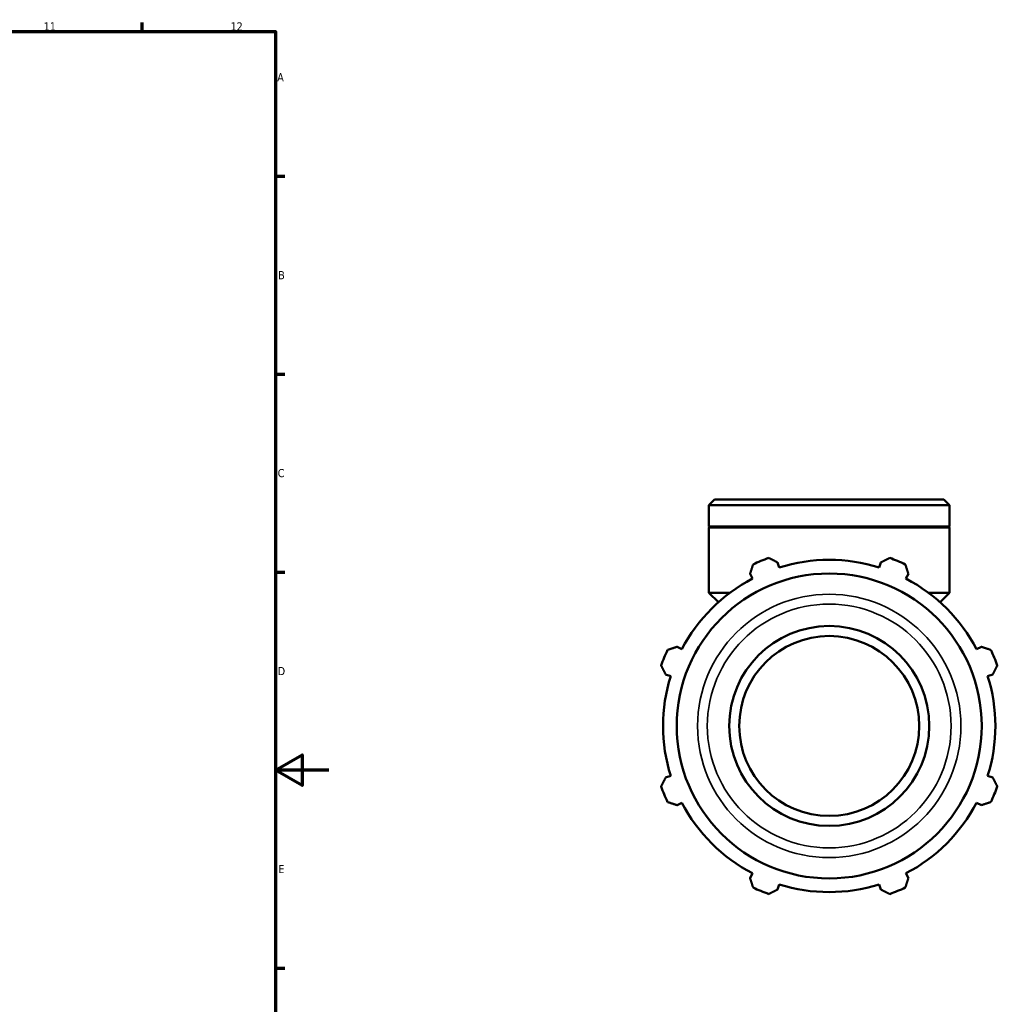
# Model space of a CAD drawing. Header units: millimetres. Extents: x 0 to 1195, y -418 to 836.
# Tile 6 of 7: x 725 to 1092, y 209 to 578. Entities that reach past the tile are written whole.
import ezdxf

# ---------------------------------------------------------------- set-up
doc = ezdxf.new("R2010")
doc.units = ezdxf.units.MM
for name, color, linetype, lineweight in [('Border (ANSI)', 7, 'Continuous', 70), ('Visible (ANSI)', 7, 'Continuous', 50), ('Visible Narrow (ANSI)', 7, 'Continuous', 35)]:
    doc.layers.add(name, color=color, linetype=linetype, lineweight=lineweight)
doc.styles.add('Note Text (ANSI)', font='tahoma.ttf')

# ---------------------------------------------------------------- blocks, each defined once
blk = doc.blocks.new('Borders Default Border')
at = {"layer": 'Border (ANSI)'}
for p, q in [((770.92, 574), (770.92, 577.45)), ((821, 519.75), (824.45, 519.75)), ((821, 445.5), (824.45, 445.5)), ((821, 371.25), (824.45, 371.25)), ((821, 222.75), (824.45, 222.75))]:
    blk.add_line(p, q, dxfattribs=at)
at = {"layer": 'Border (ANSI)', "flags": 128}
for points in [[(20, 20), (20, 574), (821, 574), (821, 20), (20, 20)], [(841, 297), (821, 297), (831, 302.77), (831, 291.23), (821, 297)]]:
    blk.add_lwpolyline(points, dxfattribs=at)
at = {"layer": 'Border (ANSI)', "attachment_point": 7, "style": 'Note Text (ANSI)'}
for s, insert, char_height in [('11', (734.04, 574.4), 3.048), ('12', (804.13, 574.4), 3.048), ('A', (821.63, 555.35), 3.05), ('B', (821.99, 481.1), 3.05), ('C', (821.8, 406.8), 3.05), ('D', (821.81, 332.6), 3.05), ('E', (822.05, 258.35), 3.05)]:
    blk.add_mtext(s, dxfattribs=dict(at, insert=insert, char_height=char_height))

msp = doc.modelspace()

# ---------------------------------------------------------------- linework, layer by layer
at = {"layer": 'Visible (ANSI)'}
for p, q in [((985.667, 398.539), (983.5, 396.372)), ((983.5, 388.339), (983.5, 396.372)), ((1073.783, 396.372), (983.5, 396.372)), ((985.667, 398.539), (1071.616, 398.539)), ((1071.616, 398.539), (1073.783, 396.372)), ((1073.783, 388.339), (1073.783, 396.372)), ((1073.783, 388.339), (983.5, 388.339)), ((983.8, 388.039), (983.5, 388.339)), ((1073.783, 388.039), (983.5, 388.039)), ((983.5, 363.539), (983.5, 388.039)), ((1073.483, 388.039), (1073.783, 388.339)), ((1073.783, 363.539), (1073.783, 388.039)), ((1009.904, 372.965), (1009.3, 374.882)), ((1047.983, 374.882), (1047.378, 372.965)), ((998.942, 370.591), (999.87, 368.808)), ((1057.413, 368.808), (1058.341, 370.591)), ((991.459, 363.539), (983.5, 363.539)), ((987.078, 359.961), (983.5, 363.539)), ((1073.783, 363.539), (1065.824, 363.539)), ((1070.205, 359.961), (1073.783, 363.539)), ((973.372, 342.31), (971.589, 343.239)), ((1085.694, 343.239), (1083.911, 342.31)), ((967.298, 332.88), (969.215, 332.276)), ((1088.068, 332.276), (1089.984, 332.88)), ((969.215, 294.802), (967.298, 294.197)), ((1089.984, 294.197), (1088.068, 294.802)), ((971.589, 283.839), (973.372, 284.767)), ((1083.911, 284.767), (1085.694, 283.839)), ((999.87, 258.269), (998.942, 256.486)), ((1058.341, 256.486), (1057.413, 258.269)), ((1009.3, 252.196), (1009.904, 254.113)), ((1047.378, 254.113), (1047.983, 252.196))]:
    msp.add_line(p, q, dxfattribs=at)
for radius in [57.193, 37.5, 33.75]:
    msp.add_circle((1028.641, 313.539), radius, dxfattribs=at)
for radius, start, end in [(67, 109.79198, 115.20802), (62.31, 72.5, 107.5), (67, 64.79198, 70.20802), (62.31, 117.5, 152.5), (62.31, 27.5, 62.5), (67, 154.79198, 160.20802), (67, 19.79198, 25.20802), (62.31, 162.5, 197.5), (62.31, 342.5, 17.5), (67, 199.79198, 205.20802), (67, 334.79198, 340.20802), (62.31, 207.5, 242.5), (62.31, 297.5, 332.5), (67, 244.79198, 250.20802), (62.31, 252.5, 287.5), (67, 289.79198, 295.20802)]:
    msp.add_arc((1028.641, 313.539), radius, start, end, dxfattribs=at)
for points, weights in [([(998.942, 370.591), (999.512, 372.338), (1000.106, 374.158)], [1.00258354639, 1.0016998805, 1]), ([(1005.955, 376.581), (1007.662, 375.714), (1009.3, 374.882)], [1, 1.0016998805, 1.00258354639]), ([(1047.983, 374.882), (1049.621, 375.714), (1051.328, 376.581)], [1.00258354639, 1.0016998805, 1]), ([(1057.177, 374.158), (1057.771, 372.338), (1058.341, 370.591)], [1, 1.0016998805, 1.00258354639]), ([(968.022, 342.075), (969.842, 342.668), (971.589, 343.239)], [1, 1.0016998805, 1.00258354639]), ([(1085.694, 343.239), (1087.441, 342.668), (1089.261, 342.075)], [1.00258354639, 1.0016998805, 1]), ([(967.298, 332.88), (966.466, 334.519), (965.599, 336.225)], [1.00258354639, 1.0016998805, 1]), ([(1091.684, 336.225), (1090.817, 334.519), (1089.984, 332.88)], [1, 1.0016998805, 1.00258354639]), ([(965.599, 290.852), (966.466, 292.559), (967.298, 294.197)], [1, 1.0016998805, 1.00258354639]), ([(1089.984, 294.197), (1090.817, 292.559), (1091.684, 290.852)], [1.00258354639, 1.0016998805, 1]), ([(971.589, 283.839), (969.842, 284.409), (968.022, 285.003)], [1.00258354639, 1.0016998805, 1]), ([(1089.261, 285.003), (1087.441, 284.409), (1085.694, 283.839)], [1, 1.0016998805, 1.00258354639]), ([(1000.106, 252.919), (999.512, 254.739), (998.942, 256.486)], [1, 1.0016998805, 1.00258354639]), ([(1058.341, 256.486), (1057.771, 254.739), (1057.177, 252.919)], [1.00258354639, 1.0016998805, 1]), ([(1009.3, 252.196), (1007.662, 251.364), (1005.955, 250.497)], [1.00258354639, 1.0016998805, 1]), ([(1051.328, 250.497), (1049.621, 251.364), (1047.983, 252.196)], [1, 1.0016998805, 1.00258354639])]:
    msp.add_rational_spline(points, weights, degree=2, dxfattribs=at)
at = {"layer": 'Visible Narrow (ANSI)'}
for radius in [49.381, 45.713]:
    msp.add_circle((1028.641, 313.539), radius, dxfattribs=at)

# ---------------------------------------------------------------- block references
msp.add_blockref('Borders Default Border', (0, 0))

doc.saveas('drawing.dxf')
